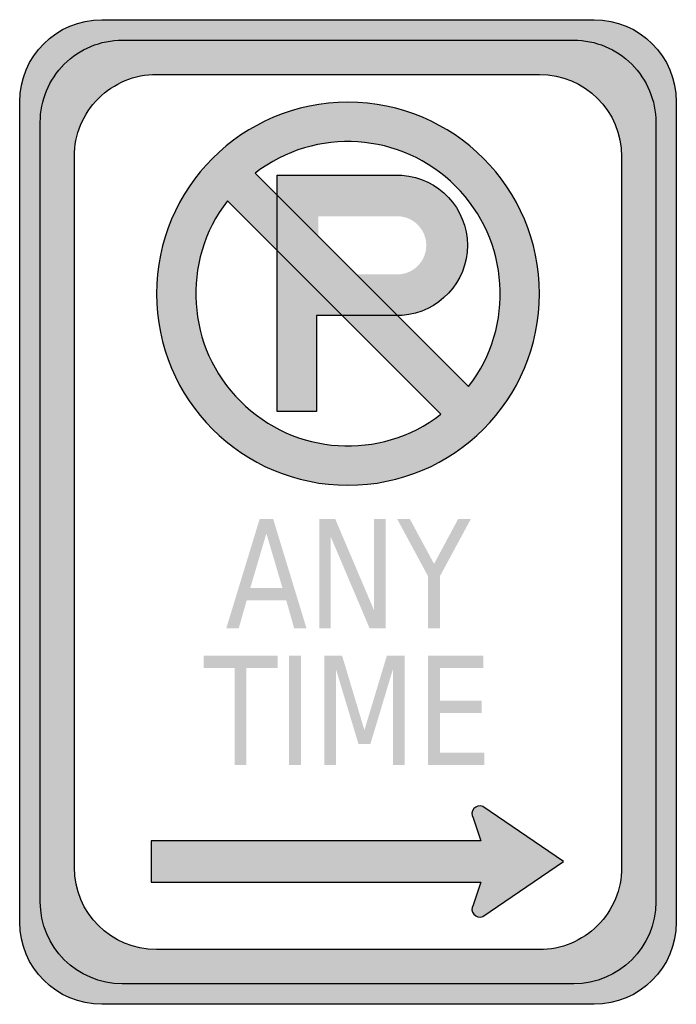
# Model space of a CAD drawing. Header units: inches. Extents: x -0.5 to 0.5, y -0.75 to 0.75.
import ezdxf

# ---------------------------------------------------------------- set-up
doc = ezdxf.new("R2010")
doc.units = ezdxf.units.IN
doc.header["$MEASUREMENT"] = 0

msp = doc.modelspace()

# ---------------------------------------------------------------- hatches: boundary and pattern name
h = msp.add_hatch(color=7)
edge = h.paths.add_edge_path()
edge.add_spline(control_points=[(-0.5, 0.625), (-0.5, 0.694), (-0.444, 0.75), (-0.375, 0.75)], knot_values=[0, 0, 0, 0, 1, 1, 1, 1], degree=3, periodic=0)
edge.add_line((-0.375, 0.75), (0.375, 0.75))
edge.add_spline(control_points=[(0.375, 0.75), (0.444, 0.75), (0.5, 0.694), (0.5, 0.625)], knot_values=[0, 0, 0, 0, 1, 1, 1, 1], degree=3, periodic=0)
edge.add_line((0.5, 0.625), (0.5, -0.625))
edge.add_spline(control_points=[(0.5, -0.625), (0.5, -0.694), (0.444, -0.75), (0.375, -0.75)], knot_values=[0, 0, 0, 0, 1, 1, 1, 1], degree=3, periodic=0)
edge.add_line((0.375, -0.75), (-0.375, -0.75))
edge.add_spline(control_points=[(-0.375, -0.75), (-0.444, -0.75), (-0.5, -0.694), (-0.5, -0.625)], knot_values=[0, 0, 0, 0, 1, 1, 1, 1], degree=3, periodic=0)
edge.add_line((-0.5, -0.625), (-0.5, 0.625))
edge = h.paths.add_edge_path(flags=0)
edge.add_spline(control_points=[(0.3438, 0.7188), (0.3769, 0.7188), (0.4087, 0.7056), (0.4321, 0.6821), (0.4556, 0.6587), (0.4688, 0.6269), (0.4688, 0.5938)], knot_values=[0, 0, 0, 0, 1, 1, 1, 2, 2, 2, 2], degree=3, periodic=0)
edge.add_line((0.4688, 0.5938), (0.4688, -0.5937))
edge.add_spline(control_points=[(0.4688, -0.5937), (0.4688, -0.6628), (0.4128, -0.7187), (0.3438, -0.7187)], knot_values=[0, 0, 0, 0, 1, 1, 1, 1], degree=3, periodic=0)
edge.add_line((0.3438, -0.7187), (-0.3437, -0.7187))
edge.add_spline(control_points=[(-0.3437, -0.7187), (-0.4128, -0.7187), (-0.4687, -0.6628), (-0.4687, -0.5937)], knot_values=[0, 0, 0, 0, 1, 1, 1, 1], degree=3, periodic=0)
edge.add_line((-0.4687, -0.5937), (-0.4687, 0.5938))
edge.add_spline(control_points=[(-0.4687, 0.5938), (-0.4687, 0.6269), (-0.4556, 0.6587), (-0.4321, 0.6821), (-0.4087, 0.7056), (-0.3769, 0.7188), (-0.3437, 0.7188)], knot_values=[0, 0, 0, 0, 1, 1, 1, 2, 2, 2, 2], degree=3, periodic=0)
edge.add_line((-0.3437, 0.7188), (0.3438, 0.7188))
h = msp.add_hatch(color=7)
edge = h.paths.add_edge_path()
edge.add_spline(control_points=[(0.4688, 0.5938), (0.4688, 0.6628), (0.4128, 0.7188), (0.3438, 0.7188)], knot_values=[0, 0, 0, 0, 1, 1, 1, 1], degree=3, periodic=0)
edge.add_line((0.3438, 0.7188), (-0.3437, 0.7188))
edge.add_spline(control_points=[(-0.3437, 0.7188), (-0.4128, 0.7188), (-0.4687, 0.6628), (-0.4687, 0.5938)], knot_values=[0, 0, 0, 0, 1, 1, 1, 1], degree=3, periodic=0)
edge.add_line((-0.4687, 0.5938), (-0.4687, -0.5937))
edge.add_spline(control_points=[(-0.4687, -0.5937), (-0.4687, -0.6628), (-0.4128, -0.7187), (-0.3437, -0.7187)], knot_values=[0, 0, 0, 0, 1, 1, 1, 1], degree=3, periodic=0)
edge.add_line((-0.3437, -0.7187), (0.3438, -0.7187))
edge.add_spline(control_points=[(0.3438, -0.7187), (0.4128, -0.7187), (0.4688, -0.6628), (0.4688, -0.5937)], knot_values=[0, 0, 0, 0, 1, 1, 1, 1], degree=3, periodic=0)
edge.add_line((0.4688, -0.5937), (0.4688, 0.5938))
edge = h.paths.add_edge_path(flags=0)
edge.add_spline(control_points=[(0.4167, -0.5417), (0.4167, -0.5748), (0.4035, -0.6066), (0.3801, -0.6301), (0.3566, -0.6535), (0.3248, -0.6667), (0.2917, -0.6667)], knot_values=[0, 0, 0, 0, 1, 1, 1, 2, 2, 2, 2], degree=3, periodic=0)
edge.add_line((0.2917, -0.6667), (-0.2917, -0.6667))
edge.add_spline(control_points=[(-0.2917, -0.6667), (-0.3607, -0.6667), (-0.4167, -0.6107), (-0.4167, -0.5417)], knot_values=[0, 0, 0, 0, 1, 1, 1, 1], degree=3, periodic=0)
edge.add_line((-0.4167, -0.5417), (-0.4167, 0.5417))
edge.add_spline(control_points=[(-0.4167, 0.5417), (-0.4167, 0.5748), (-0.4035, 0.6066), (-0.3801, 0.6301), (-0.3566, 0.6535), (-0.3248, 0.6667), (-0.2917, 0.6667)], knot_values=[0, 0, 0, 0, 1, 1, 1, 2, 2, 2, 2], degree=3, periodic=0)
edge.add_line((-0.2917, 0.6667), (0.2917, 0.6667))
edge.add_spline(control_points=[(0.2917, 0.6667), (0.3607, 0.6667), (0.4167, 0.6107), (0.4167, 0.5417)], knot_values=[0, 0, 0, 0, 1, 1, 1, 1], degree=3, periodic=0)
edge.add_line((0.4167, 0.5417), (0.4167, -0.5417))
h = msp.add_hatch(color=7)
edge = h.paths.add_edge_path()
edge.add_spline(control_points=[(0.2917, 0.3325), (0.2917, 0.1714), (0.1611, 0.0408), (0, 0.0408), (-0.1611, 0.0408), (-0.2917, 0.1714), (-0.2917, 0.3325), (-0.2917, 0.4936), (-0.1611, 0.6242), (0, 0.6242), (0.1611, 0.6242), (0.2917, 0.4936), (0.2917, 0.3325)], knot_values=[0, 0, 0, 0, 1, 1, 1, 2, 2, 2, 3, 3, 3, 4, 4, 4, 4], degree=3, periodic=0)
edge = h.paths.add_edge_path(flags=0)
edge.add_spline(control_points=[(0.1837, 0.1911), (0.2548, 0.2834), (0.2463, 0.4141), (0.1639, 0.4964), (0.0816, 0.5788), (-0.0491, 0.5873), (-0.1414, 0.5162)], knot_values=[0, 0, 0, 0, 1, 1, 1, 2, 2, 2, 2], degree=3, periodic=0)
edge.add_line((-0.1414, 0.5162), (0.1837, 0.1911))
edge = h.paths.add_edge_path(flags=0)
edge.add_spline(control_points=[(-0.1837, 0.4739), (-0.2548, 0.3816), (-0.2463, 0.2509), (-0.1639, 0.1686), (-0.0816, 0.0862), (0.0491, 0.0777), (0.1414, 0.1488)], knot_values=[0, 0, 0, 0, 1, 1, 1, 2, 2, 2, 2], degree=3, periodic=0)
edge.add_line((0.1414, 0.1488), (-0.1837, 0.4739))
h = msp.add_hatch(color=7)
edge = h.paths.add_edge_path()
edge.add_line((0.0822, 0.5129), (-0.1078, 0.5129))
edge.add_line((-0.1078, 0.5129), (-0.1078, 0.398))
edge.add_line((-0.1078, 0.398), (-0.0094, 0.2996))
edge.add_line((-0.0094, 0.2996), (0.0825, 0.2996))
edge.add_spline(control_points=[(0.0825, 0.2996), (0.1385, 0.3036), (0.1819, 0.3502), (0.1818, 0.4064), (0.1817, 0.4626), (0.1382, 0.5091), (0.0822, 0.5129)], knot_values=[0, 0, 0, 0, 1, 1, 1, 2, 2, 2, 2], degree=3, periodic=0)
edge = h.paths.add_edge_path(flags=0)
edge.add_line((0.0798, 0.3621), (-0.0453, 0.3621))
edge.add_line((-0.0453, 0.3621), (-0.0453, 0.4504))
edge.add_line((-0.0453, 0.4504), (0.0796, 0.4504))
edge.add_spline(control_points=[(0.0796, 0.4504), (0.1021, 0.448), (0.1192, 0.429), (0.1193, 0.4063), (0.1193, 0.3837), (0.1023, 0.3646), (0.0798, 0.3621)], knot_values=[0, 0, 0, 0, 1, 1, 1, 2, 2, 2, 2], degree=3, periodic=0)
for points in [[(-0.1078, 0.398), (-0.1078, 0.1529), (-0.0481, 0.1529), (-0.0478, 0.2996), (-0.0094, 0.2996), (-0.1078, 0.398)], [(-0.0438, -0.0105), (-0.0195, -0.0105), (0.0397, -0.1499), (0.0397, -0.0105), (0.0572, -0.0105), (0.0572, -0.1772), (0.0329, -0.1772), (-0.0263, -0.0377), (-0.0263, -0.1772), (-0.0438, -0.1772), (-0.0438, -0.0105)], [(0.0748, -0.0105), (0.0941, -0.0105), (0.1311, -0.079), (0.1678, -0.0105), (0.1872, -0.0105), (0.14, -0.0978), (0.14, -0.1772), (0.1219, -0.1772), (0.1219, -0.0978), (0.0748, -0.0105)], [(-0.22, -0.2188), (-0.1073, -0.2188), (-0.1073, -0.2378), (-0.1546, -0.2378), (-0.1546, -0.3855), (-0.1727, -0.3855), (-0.1727, -0.2378), (-0.22, -0.2378), (-0.22, -0.2188)], [(-0.0898, -0.2188), (-0.0718, -0.2188), (-0.0718, -0.3855), (-0.0898, -0.3855), (-0.0898, -0.2188)], [(-0.0359, -0.2188), (-0.009, -0.2188), (0.025, -0.3323), (0.0592, -0.2188), (0.0861, -0.2188), (0.0861, -0.3855), (0.0685, -0.3855), (0.0685, -0.2392), (0.0341, -0.3535), (0.016, -0.3535), (-0.0184, -0.2392), (-0.0184, -0.3855), (-0.0359, -0.3855), (-0.0359, -0.2188)], [(0.1219, -0.2188), (0.2062, -0.2188), (0.2062, -0.2378), (0.1399, -0.2378), (0.1399, -0.2872), (0.2034, -0.2872), (0.2034, -0.3061), (0.1399, -0.3061), (0.1399, -0.3665), (0.2078, -0.3665), (0.2078, -0.3855), (0.1219, -0.3855), (0.1219, -0.2188)]]:
    msp.add_hatch(color=7).paths.add_polyline_path(points)
h = msp.add_hatch(color=7)
h.paths.add_polyline_path([(-0.1345, -0.0105), (-0.114, -0.0105), (-0.0632, -0.1772), (-0.082, -0.1772), (-0.0941, -0.1344), (-0.1542, -0.1344), (-0.1664, -0.1772), (-0.1854, -0.1772), (-0.1345, -0.0105)])
h.paths.add_polyline_path([(-0.1243, -0.0327), (-0.1488, -0.1157), (-0.0998, -0.1157), (-0.1243, -0.0327)], flags=0)
h = msp.add_hatch(color=7)
edge = h.paths.add_edge_path()
edge.add_line((0.3281, -0.5324), (0.2051, -0.4487))
edge.add_spline(control_points=[(0.2051, -0.4487), (0.2004, -0.4467), (0.1949, -0.448), (0.1916, -0.4519), (0.1883, -0.4558), (0.1879, -0.4614), (0.1906, -0.4658)], knot_values=[0, 0, 0, 0, 1, 1, 1, 2, 2, 2, 2], degree=3, periodic=0)
edge.add_line((0.1906, -0.4658), (0.2025, -0.5012))
edge.add_line((0.2025, -0.5012), (-0.3, -0.5012))
edge.add_line((-0.3, -0.5012), (-0.3, -0.5637))
edge.add_line((-0.3, -0.5637), (0.2025, -0.5637))
edge.add_line((0.2025, -0.5637), (0.1906, -0.5991))
edge.add_spline(control_points=[(0.1906, -0.5991), (0.1879, -0.6034), (0.1883, -0.609), (0.1916, -0.6129), (0.1949, -0.6168), (0.2004, -0.6181), (0.2051, -0.6161)], knot_values=[0, 0, 0, 0, 1, 1, 1, 2, 2, 2, 2], degree=3, periodic=0)
edge.add_line((0.2051, -0.6161), (0.3281, -0.5324))

# ---------------------------------------------------------------- linework, layer by layer
at = {"color": 7}
for p, q in [((-0.1414, 0.5162), (0.1837, 0.1911)), ((-0.1837, 0.4739), (0.1414, 0.1488))]:
    msp.add_line(p, q, dxfattribs=at)
for points in [[(-0.375, 0.75), (0.375, 0.75)], [(-0.3437, 0.7188), (0.3438, 0.7188)], [(-0.2917, 0.6667), (0.2917, 0.6667)], [(-0.5, -0.625), (-0.5, 0.625)], [(0.5, 0.625), (0.5, -0.625)], [(-0.4687, -0.5937), (-0.4687, 0.5938)], [(0.4688, 0.5938), (0.4688, -0.5937)], [(-0.4167, -0.5417), (-0.4167, 0.5417)], [(0.4167, 0.5417), (0.4167, -0.5417)], [(-0.1078, 0.5129), (0.0822, 0.5129)], [(0.0825, 0.2996), (-0.0478, 0.2996), (-0.0481, 0.1529), (-0.1078, 0.1529), (-0.1078, 0.5129)], [(0.3281, -0.5324), (0.2051, -0.4487)], [(0.1906, -0.4658), (0.2025, -0.5012), (-0.3, -0.5012), (-0.3, -0.5637), (0.2025, -0.5637), (0.1906, -0.5991)], [(0.2051, -0.6161), (0.3281, -0.5324)], [(0.2917, -0.6667), (-0.2917, -0.6667)], [(0.3438, -0.7187), (-0.3437, -0.7187)], [(0.375, -0.75), (-0.375, -0.75)]]:
    msp.add_lwpolyline(points, dxfattribs=at)
for points in [[(-0.5, 0.625), (-0.5, 0.694), (-0.444, 0.75), (-0.375, 0.75)], [(0.375, 0.75), (0.444, 0.75), (0.5, 0.694), (0.5, 0.625)], [(0.2917, 0.6667), (0.3607, 0.6667), (0.4167, 0.6107), (0.4167, 0.5417)], [(-0.2917, -0.6667), (-0.3607, -0.6667), (-0.4167, -0.6107), (-0.4167, -0.5417)], [(-0.3437, -0.7187), (-0.4128, -0.7187), (-0.4687, -0.6628), (-0.4687, -0.5937)], [(0.4688, -0.5937), (0.4688, -0.6628), (0.4128, -0.7187), (0.3438, -0.7187)], [(-0.375, -0.75), (-0.444, -0.75), (-0.5, -0.694), (-0.5, -0.625)], [(0.5, -0.625), (0.5, -0.694), (0.444, -0.75), (0.375, -0.75)]]:
    msp.add_open_spline(points, degree=3, dxfattribs=at)
for points, knots in [([(-0.4687, 0.5938), (-0.4687, 0.6269), (-0.4556, 0.6587), (-0.4321, 0.6821), (-0.4087, 0.7056), (-0.3769, 0.7188), (-0.3437, 0.7188)], [0, 0, 0, 0, 1, 1, 1, 2, 2, 2, 2]), ([(0.3438, 0.7188), (0.3769, 0.7188), (0.4087, 0.7056), (0.4321, 0.6821), (0.4556, 0.6587), (0.4688, 0.6269), (0.4688, 0.5938)], [0, 0, 0, 0, 1, 1, 1, 2, 2, 2, 2]), ([(-0.4167, 0.5417), (-0.4167, 0.5748), (-0.4035, 0.6066), (-0.3801, 0.6301), (-0.3566, 0.6535), (-0.3248, 0.6667), (-0.2917, 0.6667)], [0, 0, 0, 0, 1, 1, 1, 2, 2, 2, 2]), ([(0.2917, 0.3325), (0.2917, 0.1714), (0.1611, 0.0408), (0, 0.0408), (-0.1611, 0.0408), (-0.2917, 0.1714), (-0.2917, 0.3325), (-0.2917, 0.4936), (-0.1611, 0.6242), (0, 0.6242), (0.1611, 0.6242), (0.2917, 0.4936), (0.2917, 0.3325)], [0, 0, 0, 0, 1, 1, 1, 2, 2, 2, 3, 3, 3, 4, 4, 4, 4]), ([(0.1837, 0.1911), (0.2548, 0.2834), (0.2463, 0.4141), (0.1639, 0.4964), (0.0816, 0.5788), (-0.0491, 0.5873), (-0.1414, 0.5162)], [0, 0, 0, 0, 1, 1, 1, 2, 2, 2, 2]), ([(0.0822, 0.5129), (0.1382, 0.5091), (0.1817, 0.4626), (0.1818, 0.4064), (0.1819, 0.3502), (0.1385, 0.3036), (0.0825, 0.2996)], [0, 0, 0, 0, 1, 1, 1, 2, 2, 2, 2]), ([(-0.1837, 0.4739), (-0.2548, 0.3816), (-0.2463, 0.2509), (-0.1639, 0.1686), (-0.0816, 0.0862), (0.0491, 0.0777), (0.1414, 0.1488)], [0, 0, 0, 0, 1, 1, 1, 2, 2, 2, 2]), ([(0.2051, -0.4487), (0.2004, -0.4467), (0.1949, -0.448), (0.1916, -0.4519), (0.1883, -0.4558), (0.1879, -0.4614), (0.1906, -0.4658)], [0, 0, 0, 0, 1, 1, 1, 2, 2, 2, 2]), ([(0.4167, -0.5417), (0.4167, -0.5748), (0.4035, -0.6066), (0.3801, -0.6301), (0.3566, -0.6535), (0.3248, -0.6667), (0.2917, -0.6667)], [0, 0, 0, 0, 1, 1, 1, 2, 2, 2, 2]), ([(0.1906, -0.5991), (0.1879, -0.6034), (0.1883, -0.609), (0.1916, -0.6129), (0.1949, -0.6168), (0.2004, -0.6181), (0.2051, -0.6161)], [0, 0, 0, 0, 1, 1, 1, 2, 2, 2, 2])]:
    msp.add_open_spline(points, degree=3, knots=knots, dxfattribs=at)

doc.saveas('drawing.dxf')
